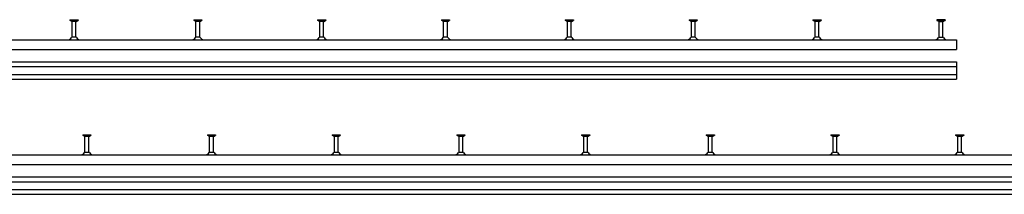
# Model space of a CAD drawing. Header units: millimetres. Extents: x 6200 to 12322, y 378 to 2559.
# Tile 5 of 6: x 7780 to 9359, y 378 to 658. Entities that reach past the tile are written whole.
import ezdxf

# ---------------------------------------------------------------- set-up
doc = ezdxf.new("R2010")
doc.units = ezdxf.units.MM
doc.header["$LTSCALE"] = 10
doc.layers.add('HALFEN', color=2, linetype='CONTINUOUS')

msp = doc.modelspace()

# ---------------------------------------------------------------- linework, layer by layer
at = {"layer": 'HALFEN'}
for p, q in [((7860.2, 658.2), (7873.3, 658.2)), ((7860.2, 658.2), (7860.2, 657)), ((7873.3, 657), (7860.2, 657)), ((7863.4, 655.4), (7860.7, 657)), ((7863.7, 658.1), (7863.7, 657.1)), ((7863.7, 630), (7863.7, 654.9)), ((7869.5, 655.2), (7864, 655.2)), ((7869.7, 630), (7869.7, 654.9)), ((7869.8, 658.1), (7869.8, 657.1)), ((7870, 655.4), (7872.7, 657)), ((7873.3, 658.2), (7873.3, 657)), ((8058.9, 658.2), (8072, 658.2)), ((8058.9, 658.2), (8058.9, 657)), ((8072, 657), (8058.9, 657)), ((8062.1, 655.4), (8059.4, 657)), ((8062.4, 658.1), (8062.4, 657.1)), ((8062.4, 630), (8062.4, 654.9)), ((8068.2, 655.2), (8062.6, 655.2)), ((8068.4, 630), (8068.4, 654.9)), ((8068.5, 658.1), (8068.5, 657.1)), ((8068.7, 655.4), (8071.4, 657)), ((8072, 658.2), (8072, 657)), ((8257.5, 658.2), (8270.6, 658.2)), ((8257.5, 658.2), (8257.5, 657)), ((8270.6, 657), (8257.5, 657)), ((8260.8, 655.4), (8258.1, 657)), ((8261, 658.1), (8261, 657.1)), ((8261.1, 630), (8261.1, 654.9)), ((8266.9, 655.2), (8261.3, 655.2)), ((8267.1, 658.1), (8267.1, 657.1)), ((8267.1, 630), (8267.1, 654.9)), ((8267.4, 655.4), (8270.1, 657)), ((8270.6, 658.2), (8270.6, 657)), ((8456.2, 658.2), (8469.3, 658.2)), ((8456.2, 658.2), (8456.2, 657)), ((8469.3, 657), (8456.2, 657)), ((8459.4, 655.4), (8456.7, 657)), ((8459.7, 658.1), (8459.7, 657.1)), ((8459.7, 630), (8459.7, 654.9)), ((8465.5, 655.2), (8460, 655.2)), ((8465.7, 630), (8465.7, 654.9)), ((8465.8, 658.1), (8465.8, 657.1)), ((8466, 655.4), (8468.7, 657)), ((8469.3, 658.2), (8469.3, 657)), ((8654.9, 658.2), (8668, 658.2)), ((8654.9, 658.2), (8654.9, 657)), ((8668, 657), (8654.9, 657)), ((8658.1, 655.4), (8655.4, 657)), ((8658.4, 658.1), (8658.4, 657.1)), ((8658.4, 630), (8658.4, 654.9)), ((8664.2, 655.2), (8658.6, 655.2)), ((8664.4, 630), (8664.4, 654.9)), ((8664.5, 658.1), (8664.5, 657.1)), ((8664.7, 655.4), (8667.4, 657)), ((8668, 658.2), (8668, 657)), ((8853.5, 658.2), (8866.6, 658.2)), ((8853.5, 658.2), (8853.5, 657)), ((8866.6, 657), (8853.5, 657)), ((8856.8, 655.4), (8854.1, 657)), ((8857, 658.1), (8857, 657.1)), ((8857.1, 630), (8857.1, 654.9)), ((8862.9, 655.2), (8857.3, 655.2)), ((8863.1, 658.1), (8863.1, 657.1)), ((8863.1, 630), (8863.1, 654.9)), ((8863.4, 655.4), (8866.1, 657)), ((8866.6, 658.2), (8866.6, 657)), ((9052.2, 658.2), (9065.3, 658.2)), ((9052.2, 658.2), (9052.2, 657)), ((9065.3, 657), (9052.2, 657)), ((9055.4, 655.4), (9052.7, 657)), ((9055.7, 658.1), (9055.7, 657.1)), ((9055.7, 630), (9055.7, 654.9)), ((9061.5, 655.2), (9056, 655.2)), ((9061.7, 630), (9061.7, 654.9)), ((9061.8, 658.1), (9061.8, 657.1)), ((9062, 655.4), (9064.7, 657)), ((9065.3, 658.2), (9065.3, 657)), ((9264, 658.2), (9250.9, 658.2)), ((9250.9, 658.2), (9250.9, 657)), ((9250.9, 657), (9264, 657)), ((9254.1, 655.4), (9251.4, 657)), ((9254.4, 658.1), (9254.4, 657.1)), ((9254.4, 630), (9254.4, 654.9)), ((9254.6, 655.2), (9260.2, 655.2)), ((9260.4, 630), (9260.4, 654.9)), ((9260.5, 658.1), (9260.5, 657.1)), ((9260.7, 655.4), (9263.4, 657)), ((9264, 658.2), (9264, 657)), ((6252.4, 626), (9282.4, 626)), ((7870.7, 630), (7862.8, 630)), ((8069.4, 630), (8061.5, 630)), ((8268, 630), (8260.1, 630)), ((8466.7, 630), (8458.8, 630)), ((8665.4, 630), (8657.5, 630)), ((8864, 630), (8856.1, 630)), ((9062.7, 630), (9054.8, 630)), ((9253.5, 630), (9261.4, 630)), ((9282.4, 626), (9282.4, 610.7)), ((6252.4, 610.7), (9282.4, 610.7)), ((6252.4, 590.7), (9282.4, 590.7)), ((9282.4, 590.7), (9282.4, 562.7)), ((6252.4, 583), (9282.4, 583)), ((6252.4, 570.5), (9282.4, 570.5)), ((6252.4, 562.7), (9282.4, 562.7)), ((7880.9, 473.7), (7894, 473.7)), ((7880.9, 473.7), (7880.9, 472.5)), ((7894, 472.5), (7880.9, 472.5)), ((7884.1, 470.9), (7881.4, 472.5)), ((7884.4, 473.6), (7884.4, 472.6)), ((7884.4, 445.5), (7884.4, 470.4)), ((7890.2, 470.7), (7884.6, 470.7)), ((7890.4, 445.5), (7890.4, 470.4)), ((7890.5, 473.6), (7890.5, 472.6)), ((7890.7, 470.9), (7893.4, 472.5)), ((7894, 473.7), (7894, 472.5)), ((8080.9, 473.7), (8094, 473.7)), ((8080.9, 473.7), (8080.9, 472.5)), ((8094, 472.5), (8080.9, 472.5)), ((8084.1, 470.9), (8081.4, 472.5)), ((8084.4, 473.6), (8084.4, 472.6)), ((8084.4, 445.5), (8084.4, 470.4)), ((8090.2, 470.7), (8084.6, 470.7)), ((8090.4, 445.5), (8090.4, 470.4)), ((8090.5, 473.6), (8090.5, 472.6)), ((8090.7, 470.9), (8093.4, 472.5)), ((8094, 473.7), (8094, 472.5)), ((8280.9, 473.7), (8294, 473.7)), ((8280.9, 473.7), (8280.9, 472.5)), ((8294, 472.5), (8280.9, 472.5)), ((8284.1, 470.9), (8281.4, 472.5)), ((8284.4, 473.6), (8284.4, 472.6)), ((8284.4, 445.5), (8284.4, 470.4)), ((8290.2, 470.7), (8284.6, 470.7)), ((8290.4, 445.5), (8290.4, 470.4)), ((8290.5, 473.6), (8290.5, 472.6)), ((8290.7, 470.9), (8293.4, 472.5)), ((8294, 473.7), (8294, 472.5)), ((8480.9, 473.7), (8494, 473.7)), ((8480.9, 473.7), (8480.9, 472.5)), ((8494, 472.5), (8480.9, 472.5)), ((8484.1, 470.9), (8481.4, 472.5)), ((8484.4, 473.6), (8484.4, 472.6)), ((8484.4, 445.5), (8484.4, 470.4)), ((8490.2, 470.7), (8484.6, 470.7)), ((8490.4, 445.5), (8490.4, 470.4)), ((8490.5, 473.6), (8490.5, 472.6)), ((8490.7, 470.9), (8493.4, 472.5)), ((8494, 473.7), (8494, 472.5)), ((8680.9, 473.7), (8694, 473.7)), ((8680.9, 473.7), (8680.9, 472.5)), ((8694, 472.5), (8680.9, 472.5)), ((8684.1, 470.9), (8681.4, 472.5)), ((8684.4, 473.6), (8684.4, 472.6)), ((8684.4, 445.5), (8684.4, 470.4)), ((8690.2, 470.7), (8684.6, 470.7)), ((8690.4, 445.5), (8690.4, 470.4)), ((8690.5, 473.6), (8690.5, 472.6)), ((8690.7, 470.9), (8693.4, 472.5)), ((8694, 473.7), (8694, 472.5)), ((8880.9, 473.7), (8894, 473.7)), ((8880.9, 473.7), (8880.9, 472.5)), ((8894, 472.5), (8880.9, 472.5)), ((8884.1, 470.9), (8881.4, 472.5)), ((8884.4, 473.6), (8884.4, 472.6)), ((8884.4, 445.5), (8884.4, 470.4)), ((8890.2, 470.7), (8884.6, 470.7)), ((8890.4, 445.5), (8890.4, 470.4)), ((8890.5, 473.6), (8890.5, 472.6)), ((8890.7, 470.9), (8893.4, 472.5)), ((8894, 473.7), (8894, 472.5)), ((9080.9, 473.7), (9094, 473.7)), ((9080.9, 473.7), (9080.9, 472.5)), ((9094, 472.5), (9080.9, 472.5)), ((9084.1, 470.9), (9081.4, 472.5)), ((9084.4, 473.6), (9084.4, 472.6)), ((9084.4, 445.5), (9084.4, 470.4)), ((9090.2, 470.7), (9084.6, 470.7)), ((9090.4, 445.5), (9090.4, 470.4)), ((9090.5, 473.6), (9090.5, 472.6)), ((9090.7, 470.9), (9093.4, 472.5)), ((9094, 473.7), (9094, 472.5)), ((9280.9, 473.7), (9294, 473.7)), ((9280.9, 473.7), (9280.9, 472.5)), ((9294, 472.5), (9280.9, 472.5)), ((9284.1, 470.9), (9281.4, 472.5)), ((9284.4, 473.6), (9284.4, 472.6)), ((9284.4, 445.5), (9284.4, 470.4)), ((9290.2, 470.7), (9284.6, 470.7)), ((9290.4, 445.5), (9290.4, 470.4)), ((9290.5, 473.6), (9290.5, 472.6)), ((9290.7, 470.9), (9293.4, 472.5)), ((9294, 473.7), (9294, 472.5)), ((7891.4, 445.5), (7883.5, 445.5)), ((8091.4, 445.5), (8083.5, 445.5)), ((8291.4, 445.5), (8283.5, 445.5)), ((8491.4, 445.5), (8483.5, 445.5)), ((8691.4, 445.5), (8683.5, 445.5)), ((8891.4, 445.5), (8883.5, 445.5)), ((9091.4, 445.5), (9083.5, 445.5)), ((9291.4, 445.5), (9283.5, 445.5)), ((6252.4, 441.5), (12322.4, 441.5)), ((6252.4, 426.2), (12322.4, 426.2)), ((6252.4, 406.2), (12322.4, 406.2)), ((6252.4, 398.5), (12322.4, 398.5)), ((6252.4, 386), (12322.4, 386)), ((6252.4, 378.2), (12322.4, 378.2))]:
    msp.add_line(p, q, dxfattribs=at)
for centre, radius, start, end in [((7863.1, 654.9), 0.6, 0, 60), ((7870.3, 654.9), 0.6, 120, 180), ((8061.8, 654.9), 0.6, 0, 60), ((8069, 654.9), 0.6, 120, 180), ((8260.5, 654.9), 0.6, 0, 60), ((8267.7, 654.9), 0.6, 120, 180), ((8459.1, 654.9), 0.6, 0, 60), ((8466.3, 654.9), 0.6, 120, 180), ((8657.8, 654.9), 0.6, 0, 60), ((8665, 654.9), 0.6, 120, 180), ((8856.5, 654.9), 0.6, 0, 60), ((8863.7, 654.9), 0.6, 120, 180), ((9055.1, 654.9), 0.6, 0, 60), ((9062.3, 654.9), 0.6, 120, 180), ((9253.8, 654.9), 0.6, 0, 60), ((9261, 654.9), 0.6, 120, 180), ((7856.4, 633.1), 7.14, 268.7969, 333.9123), ((7877.1, 633.1), 7.14, 206.0877, 271.2031), ((8055.1, 633.1), 7.14, 268.7969, 333.9123), ((8075.8, 633.1), 7.14, 206.0877, 271.2031), ((8253.7, 633.1), 7.14, 268.7969, 333.9123), ((8274.4, 633.1), 7.14, 206.0877, 271.2031), ((8452.4, 633.1), 7.14, 268.7969, 333.9123), ((8473.1, 633.1), 7.14, 206.0877, 271.2031), ((8651.1, 633.1), 7.14, 268.7969, 333.9123), ((8671.8, 633.1), 7.14, 206.0877, 271.2031), ((8849.7, 633.1), 7.14, 268.7969, 333.9123), ((8870.4, 633.1), 7.14, 206.0877, 271.2031), ((9048.4, 633.1), 7.14, 268.7969, 333.9123), ((9069.1, 633.1), 7.14, 206.0877, 271.2031), ((9247.1, 633.1), 7.14, 268.7969, 333.9123), ((9267.8, 633.1), 7.14, 206.0877, 271.2031), ((7883.8, 470.4), 0.6, 0, 60), ((7891, 470.4), 0.6, 120, 180), ((8083.8, 470.4), 0.6, 0, 60), ((8091, 470.4), 0.6, 120, 180), ((8283.8, 470.4), 0.6, 0, 60), ((8291, 470.4), 0.6, 120, 180), ((8483.8, 470.4), 0.6, 0, 60), ((8491, 470.4), 0.6, 120, 180), ((8683.8, 470.4), 0.6, 0, 60), ((8691, 470.4), 0.6, 120, 180), ((8883.8, 470.4), 0.6, 0, 60), ((8891, 470.4), 0.6, 120, 180), ((9083.8, 470.4), 0.6, 0, 60), ((9091, 470.4), 0.6, 120, 180), ((9283.8, 470.4), 0.6, 0, 60), ((9291, 470.4), 0.6, 120, 180), ((7877.1, 448.6), 7.14, 268.7969, 333.9123), ((7897.8, 448.6), 7.14, 206.0877, 271.2031), ((8077.1, 448.6), 7.14, 268.7969, 333.9123), ((8097.8, 448.6), 7.14, 206.0877, 271.2031), ((8277.1, 448.6), 7.14, 268.7969, 333.9123), ((8297.8, 448.6), 7.14, 206.0877, 271.2031), ((8477.1, 448.6), 7.14, 268.7969, 333.9123), ((8497.8, 448.6), 7.14, 206.0877, 271.2031), ((8677.1, 448.6), 7.14, 268.7969, 333.9123), ((8697.8, 448.6), 7.14, 206.0877, 271.2031), ((8877.1, 448.6), 7.14, 268.7969, 333.9123), ((8897.8, 448.6), 7.14, 206.0877, 271.2031), ((9077.1, 448.6), 7.14, 268.7969, 333.9123), ((9097.8, 448.6), 7.14, 206.0877, 271.2031), ((9277.1, 448.6), 7.14, 268.7969, 333.9123), ((9297.8, 448.6), 7.14, 206.0877, 271.2031)]:
    msp.add_arc(centre, radius, start, end, dxfattribs=at)

doc.saveas('drawing.dxf')
